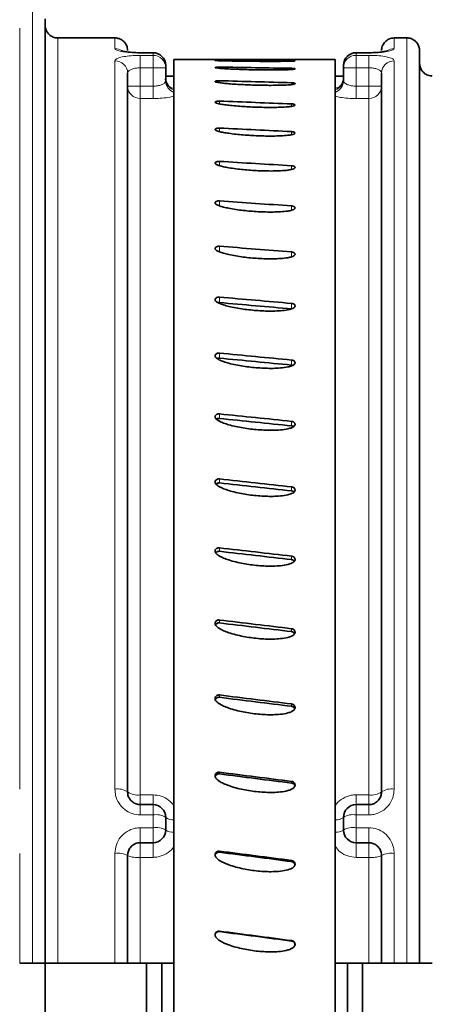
# Model space of a CAD drawing. Header units: millimetres. Extents: x 0 to 1118, y 0 to 864.
# Tile 8 of 96: x 331 to 347, y 102 to 141. Entities that reach past the tile are written whole.
import ezdxf

# ---------------------------------------------------------------- set-up
doc = ezdxf.new("R2010")
doc.units = ezdxf.units.MM
doc.layers.add('ALPHAREV', color=7, linetype='Continuous', lineweight=25)
doc.styles.add('SLDTEXTSTYLE0', font='TXT', dxfattribs={"width": 0.605})
doc.dimstyles.new('SLDDIMSTYLE0', dxfattribs={"dimtxt": 3.175, "dimasz": 4.572, "dimexe": 0, "dimexo": 0.0625, "dimgap": 0.79375, "dimtad": 0, "dimtih": 1, "dimtoh": 1, "dimdec": 0, "dimlfac": 2, "dimrnd": 1e-09, "dimzin": 12, "dimdsep": 46, "dimtxsty": 'SLDTEXTSTYLE0', "dimsah": 1, "dimcen": 0.09, "dimadec": 0, "dimazin": 3, "dimtfac": 1, "dimtofl": 0, "dimtmove": 0, "dimatfit": 3, "dimfxl": 1, "dimfrac": 2, "dimtolj": 1, "dimtzin": 12, "dimarcsym": 0})

# ---------------------------------------------------------------- blocks, each defined once
blk = doc.blocks.new('_D_30')
at = {"layer": 'ALPHAREV'}
for p, q in [((354.18, 177.135), (353.088, 177.135)), ((353.088, 177.135), (353.088, 172.262)), ((365.094, 177.135), (366.185, 177.135)), ((366.185, 177.135), (366.185, 172.262)), ((174.986, 114.245), (174.986, 176.299)), ((537.012, 168), (537.012, 176.299)), ((174.986, 174.699), (343.995, 174.699)), ((537.012, 174.699), (368.003, 174.699)), ((353.088, 172.262), (354.18, 172.262)), ((366.185, 172.262), (365.094, 172.262))]:
    blk.add_line(p, q, dxfattribs=at)
for points in [[(174.986, 174.699), (179.558, 173.937), (179.558, 175.461)], [(537.012, 174.699), (532.44, 175.461), (532.44, 173.937)]]:
    blk.add_solid(points, dxfattribs=at)
at = {"layer": 'ALPHAREV', "char_height": 3.175, "attachment_point": 1, "style": 'SLDTEXTSTYLE0'}
for s, insert in [('724', (344.721, 176.355)), ('28.51', (354.18, 176.355))]:
    blk.add_mtext(s, dxfattribs=dict(at, insert=insert))
blk = doc.blocks.new('_D_31')
at = {"layer": 'ALPHAREV'}
for p, q in [((311.093, 183.387), (310.001, 183.387)), ((310.001, 183.387), (310.001, 178.514)), ((322.007, 183.387), (323.098, 183.387)), ((323.098, 183.387), (323.098, 178.514)), ((88.812, 120.631), (88.812, 182.551)), ((537.012, 168), (537.012, 182.551)), ((88.812, 180.951), (300.908, 180.951)), ((537.012, 180.951), (324.916, 180.951)), ((310.001, 178.514), (311.093, 178.514)), ((323.098, 178.514), (322.007, 178.514))]:
    blk.add_line(p, q, dxfattribs=at)
for points in [[(88.812, 180.951), (93.384, 180.189), (93.384, 181.713)], [(537.012, 180.951), (532.44, 181.713), (532.44, 180.189)]]:
    blk.add_solid(points, dxfattribs=at)
at = {"layer": 'ALPHAREV', "char_height": 3.175, "attachment_point": 1, "style": 'SLDTEXTSTYLE0'}
for s, insert in [('896', (301.634, 182.607)), ('35.29', (311.093, 182.607))]:
    blk.add_mtext(s, dxfattribs=dict(at, insert=insert))

msp = doc.modelspace()

# ---------------------------------------------------------------- linework, layer by layer
at = {"color": 7, "linetype": 'Continuous', "lineweight": 18}
for p, q in [((331.512, 103.531), (331.512, 141.252)), ((331.012, 140.381), (331.012, 110.387)), ((332.512, 140.001), (332.512, 103.531)), ((334.762, 139.581), (334.762, 140.001)), ((345.762, 140.001), (345.762, 139.581)), ((346.262, 103.531), (346.262, 140.001)), ((336.262, 139.41), (335.762, 139.41)), ((336.262, 139.418), (336.262, 139.41)), ((336.262, 139.314), (336.262, 139.41)), ((344.262, 139.418), (344.262, 139.41)), ((344.262, 139.41), (344.262, 139.314)), ((344.762, 139.41), (344.262, 139.41)), ((334.762, 110.391), (334.762, 139.1)), ((335.762, 139.314), (336.262, 139.314)), ((335.762, 138.823), (335.762, 139.314)), ((336.262, 138.823), (336.262, 139.314)), ((344.262, 139.314), (344.762, 139.314)), ((344.262, 138.823), (344.262, 139.314)), ((344.762, 138.823), (344.762, 139.314)), ((345.762, 139.1), (345.762, 110.391)), ((335.762, 138.823), (335.762, 138.099)), ((336.262, 138.823), (335.762, 138.823)), ((336.262, 138.099), (336.262, 138.823)), ((336.762, 138.823), (336.262, 138.823)), ((338.878, 138.852), (338.878, 138.804)), ((341.722, 138.803), (341.722, 138.758)), ((344.262, 138.823), (343.762, 138.823)), ((344.262, 138.823), (344.262, 138.099)), ((344.762, 138.823), (344.262, 138.823)), ((344.762, 138.099), (344.762, 138.823)), ((338.878, 138.315), (338.878, 138.236)), ((341.722, 138.234), (341.722, 138.163)), ((335.762, 138.099), (335.262, 138.099)), ((335.762, 137.612), (335.762, 138.099)), ((335.762, 138.099), (336.262, 138.099)), ((336.262, 137.612), (336.262, 138.099)), ((337.087, 138.016), (336.994, 138.033)), ((344.262, 137.612), (344.262, 138.099)), ((344.262, 138.099), (344.762, 138.099)), ((345.262, 138.099), (344.762, 138.099)), ((344.762, 137.612), (344.762, 138.099)), ((335.762, 137.612), (335.762, 110.169)), ((336.262, 137.612), (335.762, 137.612)), ((338.878, 137.512), (338.878, 137.403)), ((341.722, 137.4), (341.722, 137.303)), ((344.762, 137.612), (344.262, 137.612)), ((344.762, 110.169), (344.762, 137.612)), ((338.878, 136.449), (338.878, 136.311)), ((341.722, 136.307), (341.722, 136.185)), ((338.878, 135.135), (338.878, 134.968)), ((341.722, 134.964), (341.722, 134.818)), ((338.878, 133.578), (338.878, 133.384)), ((341.722, 133.379), (341.722, 133.21)), ((338.878, 131.791), (338.878, 131.559)), ((341.722, 131.566), (341.722, 131.374)), ((338.878, 129.786), (338.878, 129.57)), ((341.722, 129.536), (341.722, 129.32)), ((338.878, 127.578), (338.878, 127.38)), ((341.722, 127.305), (341.722, 127.107)), ((338.878, 125.183), (338.878, 125.004)), ((341.722, 124.889), (341.722, 124.71)), ((338.878, 122.619), (338.878, 122.46)), ((341.722, 122.306), (341.722, 122.147)), ((338.878, 119.904), (338.878, 119.767)), ((341.722, 119.575), (341.722, 119.437)), ((338.878, 117.058), (338.878, 116.943)), ((341.722, 116.715), (341.722, 116.6)), ((338.878, 114.103), (338.878, 114.011)), ((341.722, 113.748), (341.722, 113.657)), ((338.878, 111.059), (338.878, 110.991)), ((341.722, 110.695), (341.722, 110.628)), ((335.762, 110.169), (336.262, 110.169)), ((335.762, 110.169), (335.762, 109.781)), ((336.262, 110.169), (336.262, 109.781)), ((344.262, 110.169), (344.762, 110.169)), ((344.262, 110.169), (344.262, 109.781)), ((344.762, 110.169), (344.762, 109.781)), ((335.762, 109.781), (335.762, 109.377)), ((336.262, 109.781), (336.262, 109.377)), ((344.262, 109.781), (344.262, 109.377)), ((344.762, 109.781), (344.762, 109.377)), ((336.262, 109.377), (335.762, 109.377)), ((336.262, 108.871), (336.262, 109.377)), ((344.262, 109.377), (344.262, 108.871)), ((344.762, 109.377), (344.262, 109.377)), ((335.762, 108.871), (336.262, 108.871)), ((335.762, 108.281), (335.762, 108.871)), ((336.262, 108.281), (336.262, 108.871)), ((344.262, 108.871), (344.762, 108.871)), ((344.262, 108.281), (344.262, 108.871)), ((344.762, 108.281), (344.762, 108.871)), ((335.762, 107.703), (335.762, 108.281)), ((336.262, 107.703), (336.262, 108.281)), ((344.262, 107.703), (344.262, 108.281)), ((344.762, 107.703), (344.762, 108.281)), ((338.878, 107.949), (338.878, 107.906)), ((331.012, 107.855), (331.012, 103.531)), ((334.762, 103.531), (334.762, 107.857)), ((335.762, 107.703), (335.762, 103.531)), ((336.262, 107.703), (335.762, 107.703)), ((341.722, 107.579), (341.722, 107.536)), ((344.762, 107.703), (344.262, 107.703)), ((344.762, 103.531), (344.762, 107.703)), ((345.762, 107.857), (345.762, 103.531)), ((338.878, 104.796), (338.878, 104.778)), ((341.722, 104.422), (341.722, 104.404))]:
    msp.add_line(p, q, dxfattribs=at)
at = {"color": 7, "linetype": 'Continuous', "lineweight": 35}
for p, q in [((332.012, 140.752), (332.012, 103.531)), ((332.512, 140.001), (334.762, 140.001)), ((346.262, 140.001), (345.762, 140.001)), ((336.262, 139.418), (335.762, 139.418)), ((335.762, 139.418), (335.762, 139.41)), ((344.762, 139.418), (344.262, 139.418)), ((344.762, 139.418), (344.762, 139.41)), ((346.762, 139.501), (346.762, 103.531)), ((343.437, 139.153), (337.087, 139.153)), ((337.087, 64.909), (337.087, 139.153)), ((343.437, 64.909), (343.437, 139.153)), ((335.262, 138.612), (335.262, 110.281)), ((336.762, 138.918), (336.762, 138.823)), ((336.762, 138.823), (336.762, 138.314)), ((343.762, 138.823), (343.762, 138.918)), ((343.762, 138.314), (343.762, 138.823)), ((345.262, 110.281), (345.262, 138.612)), ((337.087, 138.5), (336.762, 138.5)), ((343.762, 138.5), (343.437, 138.5)), ((335.762, 109.781), (336.262, 109.781)), ((344.262, 109.781), (344.762, 109.781)), ((336.762, 109.281), (336.762, 108.781)), ((343.762, 108.781), (343.762, 109.281)), ((336.262, 108.281), (335.762, 108.281)), ((344.762, 108.281), (344.262, 108.281)), ((335.262, 107.781), (335.262, 103.531)), ((345.262, 103.531), (345.262, 107.781)), ((331.512, 103.531), (331.012, 103.531)), ((332.012, 103.531), (332.012, 100.531)), ((332.512, 103.531), (334.762, 103.531)), ((337.087, 103.531), (335.762, 103.531)), ((336.007, 103.531), (336.007, 100.531)), ((336.603, 103.531), (336.603, 100.531)), ((344.762, 103.531), (343.437, 103.531)), ((343.921, 103.531), (343.921, 100.531)), ((344.516, 103.531), (344.516, 100.531)), ((346.262, 103.531), (345.762, 103.531))]:
    msp.add_line(p, q, dxfattribs=at)
at = {"color": 7, "linetype": 'Continuous', "lineweight": 18}
for centre, radius, start, end in [((334.762, 139.077), 0.504, 57.4906, 90.0241), ((336.266, 138.914), 0.496, 0.4756, 90.4679), ((344.258, 138.914), 0.496, 89.5321, 179.5244), ((345.761, 139.077), 0.504, 89.9759, 122.5028), ((334.768, 138.606), 0.494, 0.7194, 90.7017), ((336.266, 138.819), 0.495, 0.5508, 90.5404), ((344.257, 138.819), 0.495, 89.4596, 179.4492), ((345.756, 138.606), 0.494, 89.2983, 179.2806), ((337.254, 138.412), 0.492, 180.2662, 250.1575), ((337.252, 138.316), 0.491, 180.3086, 250.2582), ((343.27, 138.412), 0.492, 289.8425, 359.7338), ((343.271, 138.316), 0.491, 289.7418, 359.6914), ((335.755, 138.106), 0.494, 180.7397, 270.7211), ((344.768, 138.106), 0.494, 269.2789, 359.2603), ((334.881, 109.74), 0.661, 54.8254, 100.3597), ((335.643, 110.814), 0.655, 234.4132, 280.4472), ((344.88, 110.814), 0.655, 259.5528, 305.5868), ((345.643, 109.74), 0.661, 79.6403, 125.1746), ((336.382, 108.658), 0.729, 58.6156, 99.5), ((337.031, 109.612), 0.427, 230.9277, 277.5342), ((343.493, 109.612), 0.427, 262.4658, 309.0723), ((344.141, 108.658), 0.729, 80.5, 121.3844), ((336.383, 108.109), 0.771, 60.5723, 99.0198), ((337.029, 109.139), 0.447, 233.1868, 277.3523), ((343.494, 109.139), 0.447, 262.6477, 306.8132), ((344.141, 108.109), 0.771, 80.9802, 119.4277), ((334.884, 106.985), 0.881, 64.6032, 97.9619), ((335.64, 108.566), 0.871, 244.2845, 278.0487), ((344.884, 108.566), 0.871, 261.9513, 295.7155), ((345.64, 106.985), 0.881, 82.0381, 115.3968)]:
    msp.add_arc(centre, radius, start, end, dxfattribs=at)
at = {"color": 7, "linetype": 'Continuous', "lineweight": 35}
for centre, start, end in [((336.262, 138.918), 0, 90), ((344.262, 138.918), 90, 180), ((336.262, 109.281), 0, 90), ((344.262, 109.281), 90, 180), ((336.262, 108.781), 270, 0), ((344.262, 108.781), 180, 270)]:
    msp.add_arc(centre, 0.5, start, end, dxfattribs=at)
for major_axis, ratio, start_param, end_param in [((281.97, -2.067), 0.131448, 1.574604, 1.584689), ((281.97, -5.281), 0.130314, 1.576081, 1.586166), ((281.968, -8.452), 0.128196, 1.577483, 1.587568), ((281.967, -11.555), 0.125114, 1.578767, 1.588852), ((281.965, -14.566), 0.121097, 1.579896, 1.589981), ((281.963, -17.461), 0.116182, 1.580835, 1.59092), ((281.962, -20.219), 0.110414, 1.581558, 1.591643), ((281.96, -22.82), 0.103844, 1.582044, 1.592129), ((281.96, -25.245), 0.096528, 1.582282, 1.592367), ((279.741, -25.046), 0.096528, 1.582305, 1.59247), ((281.96, -27.478), 0.088525, 1.582267, 1.592352), ((279.741, -27.261), 0.088525, 1.582289, 1.592455), ((281.96, -29.504), 0.079902, 1.582001, 1.592086), ((279.742, -29.272), 0.079902, 1.582023, 1.592188), ((281.962, -31.311), 0.070724, 1.581494, 1.591579), ((279.743, -31.065), 0.070724, 1.581516, 1.591681), ((281.963, -32.888), 0.061062, 1.580762, 1.590847), ((279.745, -32.629), 0.061062, 1.580785, 1.59095), ((281.965, -34.226), 0.050984, 1.579829, 1.589914), ((279.746, -33.956), 0.050984, 1.579851, 1.590016), ((281.967, -35.316), 0.040564, 1.578721, 1.588806), ((279.748, -35.038), 0.040564, 1.578743, 1.588908), ((281.968, -36.154), 0.029874, 1.57747, 1.587556), ((279.75, -35.869), 0.029874, 1.577493, 1.587658), ((281.969, -36.734), 0.018985, 1.576113, 1.586198), ((279.751, -36.445), 0.018985, 1.576136, 1.586301), ((281.97, -37.054), 0.00797, 1.574687, 1.584773), ((279.751, -36.762), 0.00797, 1.57471, 1.584875)]:
    msp.add_ellipse((342.524, 102.031), major_axis=major_axis, ratio=ratio, start_param=start_param, end_param=end_param, dxfattribs=at)
for points, knots in [([(332.512, 140.001), (332.478, 140.003), (332.389, 140.009), (332.27, 140.056), (332.152, 140.145), (332.061, 140.264), (332.016, 140.396), (332.013, 140.477), (332.012, 140.502)], [0, 0, 0, 0, 0.128155, 0.342439, 0.476336, 0.69097, 0.905599, 1, 1, 1, 1]), ([(334.762, 140.001), (334.762, 140.001), (334.819, 140.001), (334.932, 139.982), (335.081, 139.898), (335.194, 139.77), (335.253, 139.63), (335.259, 139.537), (335.262, 139.501)], [0, 0, 0, 0, 0.001803, 0.21626, 0.430715, 0.645269, 0.859983, 1, 1, 1, 1]), ([(345.262, 139.501), (345.262, 139.502), (345.262, 139.56), (345.282, 139.674), (345.367, 139.823), (345.495, 139.935), (345.635, 139.993), (345.726, 139.999), (345.762, 140.001)], [0, 0, 0, 0, 0.005183, 0.220114, 0.435041, 0.649861, 0.864519, 1, 1, 1, 1]), ([(346.262, 140.001), (346.275, 140.001), (346.344, 139.999), (346.467, 139.967), (346.61, 139.873), (346.713, 139.737), (346.757, 139.605), (346.761, 139.525), (346.762, 139.501)], [0, 0, 0, 0, 0.0499485, 0.2643549, 0.4787834, 0.6933298, 0.9080403, 1, 1, 1, 1]), ([(335.762, 139.419), (335.751, 139.419), (335.64, 139.417), (335.428, 139.427), (335.196, 139.452), (335.068, 139.476), (335.022, 139.491), (335.026, 139.489), (335.027, 139.489)], [0, 0, 0, 0, 0.030379, 0.31844, 0.607685, 0.81776, 0.95994, 1, 1, 1, 1]), ([(345.498, 139.489), (345.498, 139.49), (345.502, 139.491), (345.473, 139.481), (345.399, 139.465), (345.243, 139.441), (345.006, 139.422), (344.792, 139.416), (344.677, 139.42), (344.658, 139.42)], [0, 0, 0, 0, 0.02754, 0.123081, 0.264508, 0.455538, 0.692349, 0.950414, 1, 1, 1, 1]), ([(341.855, 139.094), (341.851, 139.093), (341.842, 139.091), (341.796, 139.088), (341.707, 139.085), (341.531, 139.081), (341.285, 139.078), (340.989, 139.077), (340.694, 139.077), (340.399, 139.079), (340.105, 139.081), (339.814, 139.084), (339.527, 139.088), (339.268, 139.093), (339.044, 139.098), (338.88, 139.103), (338.774, 139.107), (338.725, 139.111), (338.705, 139.113), (338.707, 139.114), (338.707, 139.115)], [0, 0, 0, 0, 0.0133911, 0.030481, 0.060486, 0.1050811, 0.1912025, 0.2770348, 0.3628152, 0.4485796, 0.5343392, 0.6201002, 0.70587, 0.7916667, 0.8557912, 0.9167778, 0.9536729, 0.9740886, 0.9893002, 1, 1, 1, 1]), ([(338.707, 139.115), (338.712, 139.116), (338.721, 139.117), (338.755, 139.119), (338.799, 139.12), (338.843, 139.121), (338.869, 139.12), (338.878, 139.12)], [0, 0, 0, 0, 0.22009, 0.44018, 0.660265, 0.880336, 1, 1, 1, 1]), ([(341.722, 139.103), (341.732, 139.103), (341.76, 139.103), (341.8, 139.101), (341.834, 139.099), (341.855, 139.097), (341.855, 139.095), (341.855, 139.094)], [0, 0, 0, 0, 0.135069, 0.355115, 0.575162, 0.795209, 1, 1, 1, 1]), ([(347.262, 138.5), (347.237, 138.501), (347.176, 138.504), (347.064, 138.534), (346.934, 138.61), (346.824, 138.74), (346.769, 138.878), (346.764, 138.967), (346.762, 139)], [0, 0, 0, 0, 0.096123, 0.230011, 0.444459, 0.658901, 0.873471, 1, 1, 1, 1]), ([(341.855, 138.78), (341.851, 138.777), (341.842, 138.773), (341.796, 138.765), (341.707, 138.756), (341.531, 138.747), (341.285, 138.741), (340.989, 138.739), (340.694, 138.739), (340.399, 138.743), (340.105, 138.748), (339.814, 138.756), (339.527, 138.766), (339.268, 138.777), (339.044, 138.79), (338.88, 138.803), (338.774, 138.815), (338.725, 138.824), (338.705, 138.83), (338.707, 138.834), (338.707, 138.836)], [0, 0, 0, 0, 0.0133911, 0.030481, 0.060486, 0.1050811, 0.1912025, 0.2770348, 0.3628152, 0.4485796, 0.5343392, 0.6201002, 0.70587, 0.7916667, 0.8557912, 0.9167778, 0.9536729, 0.9740886, 0.9893002, 1, 1, 1, 1]), ([(338.707, 138.836), (338.712, 138.838), (338.721, 138.842), (338.755, 138.848), (338.799, 138.851), (338.843, 138.853), (338.869, 138.852), (338.878, 138.852)], [0, 0, 0, 0, 0.22009, 0.44018, 0.660265, 0.880336, 1, 1, 1, 1]), ([(341.722, 138.803), (341.732, 138.802), (341.76, 138.802), (341.8, 138.799), (341.834, 138.793), (341.855, 138.787), (341.855, 138.782), (341.855, 138.78)], [0, 0, 0, 0, 0.135069, 0.355115, 0.575162, 0.795209, 1, 1, 1, 1]), ([(336.989, 138.019), (336.99, 138.019), (336.992, 138.018), (336.956, 138.035), (336.875, 138.096), (336.793, 138.223), (336.751, 138.346), (336.762, 138.406), (336.763, 138.407)], [0, 0, 0, 0, 0.088533, 0.23068, 0.427358, 0.704623, 0.991865, 1, 1, 1, 1]), ([(341.855, 138.196), (341.851, 138.193), (341.842, 138.185), (341.796, 138.173), (341.707, 138.16), (341.531, 138.146), (341.285, 138.136), (340.989, 138.132), (340.694, 138.133), (340.399, 138.138), (340.105, 138.147), (339.814, 138.159), (339.527, 138.175), (339.268, 138.193), (339.044, 138.214), (338.88, 138.234), (338.774, 138.253), (338.725, 138.268), (338.705, 138.279), (338.707, 138.285), (338.707, 138.288)], [0, 0, 0, 0, 0.013391, 0.030481, 0.060486, 0.105081, 0.191203, 0.277035, 0.362815, 0.44858, 0.534339, 0.6201, 0.70587, 0.791667, 0.855791, 0.916778, 0.953673, 0.974089, 0.9893, 1, 1, 1, 1]), ([(338.707, 138.288), (338.712, 138.291), (338.721, 138.298), (338.755, 138.307), (338.799, 138.313), (338.843, 138.315), (338.869, 138.315), (338.878, 138.315)], [0, 0, 0, 0, 0.2200897, 0.4401795, 0.6602653, 0.8803364, 1, 1, 1, 1]), ([(341.722, 138.234), (341.732, 138.233), (341.76, 138.232), (341.8, 138.227), (341.834, 138.218), (341.855, 138.208), (341.855, 138.2), (341.855, 138.196)], [0, 0, 0, 0, 0.135069, 0.355115, 0.575162, 0.795209, 1, 1, 1, 1]), ([(343.762, 138.409), (343.762, 138.409), (343.773, 138.348), (343.734, 138.232), (343.658, 138.109), (343.583, 138.045), (343.536, 138.019), (343.533, 138.018), (343.531, 138.018)], [0, 0, 0, 0, 0.000908, 0.300702, 0.531847, 0.722464, 0.877362, 1, 1, 1, 1]), ([(341.855, 137.349), (341.851, 137.344), (341.842, 137.334), (341.796, 137.317), (341.707, 137.299), (341.531, 137.28), (341.285, 137.267), (340.989, 137.261), (340.694, 137.263), (340.399, 137.269), (340.105, 137.281), (339.814, 137.297), (339.527, 137.319), (339.268, 137.344), (339.044, 137.372), (338.88, 137.4), (338.774, 137.426), (338.725, 137.446), (338.705, 137.462), (338.707, 137.471), (338.707, 137.474)], [0, 0, 0, 0, 0.013391, 0.030481, 0.060486, 0.105081, 0.191203, 0.277035, 0.362815, 0.44858, 0.534339, 0.6201, 0.70587, 0.791667, 0.855791, 0.916778, 0.953673, 0.974089, 0.9893, 1, 1, 1, 1]), ([(338.707, 137.474), (338.712, 137.479), (338.721, 137.489), (338.755, 137.501), (338.799, 137.509), (338.843, 137.512), (338.869, 137.512), (338.878, 137.512)], [0, 0, 0, 0, 0.22009, 0.44018, 0.660265, 0.880336, 1, 1, 1, 1]), ([(341.722, 137.4), (341.732, 137.399), (341.76, 137.397), (341.8, 137.39), (341.834, 137.379), (341.855, 137.364), (341.855, 137.354), (341.855, 137.349)], [0, 0, 0, 0, 0.135069, 0.355115, 0.575162, 0.795209, 1, 1, 1, 1]), ([(341.855, 136.243), (341.851, 136.237), (341.842, 136.224), (341.796, 136.202), (341.707, 136.18), (341.531, 136.156), (341.285, 136.139), (340.989, 136.133), (340.694, 136.134), (340.399, 136.143), (340.105, 136.158), (339.814, 136.178), (339.527, 136.205), (339.268, 136.237), (339.044, 136.272), (338.88, 136.307), (338.774, 136.34), (338.725, 136.366), (338.705, 136.385), (338.707, 136.397), (338.707, 136.401)], [0, 0, 0, 0, 0.013391, 0.030481, 0.060486, 0.105081, 0.191203, 0.277035, 0.362815, 0.44858, 0.534339, 0.6201, 0.70587, 0.791667, 0.855791, 0.916778, 0.953673, 0.974089, 0.9893, 1, 1, 1, 1]), ([(338.707, 136.401), (338.712, 136.408), (338.721, 136.42), (338.755, 136.436), (338.799, 136.446), (338.843, 136.45), (338.869, 136.449), (338.878, 136.449)], [0, 0, 0, 0, 0.2200897, 0.4401795, 0.6602653, 0.8803364, 1, 1, 1, 1]), ([(341.722, 136.307), (341.732, 136.306), (341.76, 136.304), (341.8, 136.295), (341.834, 136.28), (341.855, 136.262), (341.855, 136.249), (341.855, 136.243)], [0, 0, 0, 0, 0.135069, 0.355115, 0.575162, 0.795209, 1, 1, 1, 1]), ([(341.855, 134.886), (341.851, 134.879), (341.842, 134.863), (341.796, 134.838), (341.707, 134.811), (341.531, 134.782), (341.285, 134.763), (340.989, 134.755), (340.694, 134.757), (340.399, 134.767), (340.105, 134.784), (339.814, 134.809), (339.527, 134.841), (339.268, 134.879), (339.044, 134.922), (338.88, 134.964), (338.774, 135.004), (338.725, 135.035), (338.705, 135.058), (338.707, 135.072), (338.707, 135.077)], [0, 0, 0, 0, 0.013391, 0.030481, 0.060486, 0.105081, 0.191203, 0.277035, 0.362815, 0.44858, 0.534339, 0.6201, 0.70587, 0.791667, 0.855791, 0.916778, 0.953673, 0.974089, 0.9893, 1, 1, 1, 1]), ([(338.707, 135.077), (338.712, 135.085), (338.721, 135.1), (338.755, 135.119), (338.799, 135.131), (338.843, 135.136), (338.869, 135.135), (338.878, 135.135)], [0, 0, 0, 0, 0.22009, 0.44018, 0.660265, 0.880336, 1, 1, 1, 1]), ([(341.722, 134.964), (341.732, 134.963), (341.76, 134.96), (341.8, 134.95), (341.834, 134.932), (341.855, 134.909), (341.855, 134.894), (341.855, 134.886)], [0, 0, 0, 0, 0.135069, 0.355115, 0.575162, 0.795209, 1, 1, 1, 1]), ([(341.855, 133.29), (341.851, 133.282), (341.842, 133.263), (341.796, 133.234), (341.707, 133.203), (341.531, 133.169), (341.285, 133.147), (340.989, 133.137), (340.694, 133.14), (340.399, 133.152), (340.105, 133.172), (339.814, 133.2), (339.527, 133.237), (339.268, 133.281), (339.044, 133.331), (338.88, 133.379), (338.774, 133.426), (338.725, 133.462), (338.705, 133.489), (338.707, 133.505), (338.707, 133.511)], [0, 0, 0, 0, 0.013391, 0.030481, 0.060486, 0.105081, 0.191203, 0.277035, 0.362815, 0.44858, 0.534339, 0.6201, 0.70587, 0.791667, 0.855791, 0.916778, 0.953673, 0.974089, 0.9893, 1, 1, 1, 1]), ([(338.707, 133.511), (338.712, 133.52), (338.721, 133.538), (338.755, 133.56), (338.799, 133.574), (338.843, 133.58), (338.869, 133.578), (338.878, 133.578)], [0, 0, 0, 0, 0.22009, 0.44018, 0.660265, 0.880336, 1, 1, 1, 1]), ([(341.722, 133.379), (341.732, 133.378), (341.76, 133.375), (341.8, 133.363), (341.834, 133.342), (341.855, 133.316), (341.855, 133.298), (341.855, 133.29)], [0, 0, 0, 0, 0.1350686, 0.3551151, 0.5751623, 0.7952094, 1, 1, 1, 1]), ([(341.855, 131.464), (341.851, 131.455), (341.842, 131.434), (341.796, 131.401), (341.707, 131.366), (341.531, 131.328), (341.285, 131.303), (340.989, 131.292), (340.694, 131.295), (340.399, 131.308), (340.105, 131.331), (339.814, 131.363), (339.527, 131.405), (339.268, 131.455), (339.044, 131.511), (338.88, 131.566), (338.774, 131.618), (338.725, 131.659), (338.705, 131.69), (338.707, 131.708), (338.707, 131.715)], [0, 0, 0, 0, 0.013391, 0.030481, 0.060486, 0.105081, 0.191203, 0.277035, 0.362815, 0.44858, 0.534339, 0.6201, 0.70587, 0.791667, 0.855791, 0.916778, 0.953673, 0.974089, 0.9893, 1, 1, 1, 1]), ([(338.707, 131.715), (338.712, 131.725), (338.721, 131.745), (338.755, 131.77), (338.799, 131.786), (338.843, 131.792), (338.869, 131.791), (338.878, 131.791)], [0, 0, 0, 0, 0.22009, 0.44018, 0.660265, 0.880336, 1, 1, 1, 1]), ([(341.722, 131.566), (341.732, 131.564), (341.76, 131.561), (341.8, 131.547), (341.834, 131.524), (341.855, 131.495), (341.855, 131.474), (341.855, 131.464)], [0, 0, 0, 0, 0.135069, 0.355115, 0.575162, 0.795209, 1, 1, 1, 1]), ([(341.855, 129.424), (341.851, 129.414), (341.842, 129.39), (341.796, 129.354), (341.707, 129.315), (341.531, 129.273), (341.285, 129.245), (340.989, 129.233), (340.694, 129.236), (340.399, 129.251), (340.105, 129.276), (339.814, 129.312), (339.527, 129.358), (339.268, 129.413), (339.044, 129.475), (338.88, 129.536), (338.774, 129.594), (338.725, 129.639), (338.705, 129.674), (338.707, 129.694), (338.707, 129.702)], [0, 0, 0, 0, 0.013391, 0.030481, 0.060486, 0.105081, 0.191203, 0.277035, 0.362815, 0.44858, 0.534339, 0.6201, 0.70587, 0.791667, 0.855791, 0.916778, 0.953673, 0.974089, 0.9893, 1, 1, 1, 1]), ([(338.707, 129.702), (338.712, 129.713), (338.721, 129.735), (338.755, 129.762), (338.799, 129.781), (338.843, 129.788), (338.869, 129.786), (338.878, 129.786)], [0, 0, 0, 0, 0.22009, 0.44018, 0.660265, 0.880336, 1, 1, 1, 1]), ([(338.829, 129.568), (338.836, 129.569), (338.852, 129.572), (338.869, 129.571), (338.878, 129.57)], [0, 0, 0, 0, 0.4342, 1, 1, 1, 1]), ([(341.722, 129.536), (341.732, 129.534), (341.76, 129.531), (341.8, 129.516), (341.834, 129.489), (341.855, 129.457), (341.855, 129.435), (341.855, 129.424)], [0, 0, 0, 0, 0.135069, 0.355115, 0.575162, 0.795209, 1, 1, 1, 1]), ([(341.855, 127.183), (341.851, 127.172), (341.842, 127.146), (341.796, 127.106), (341.707, 127.064), (341.531, 127.018), (341.285, 126.988), (340.989, 126.975), (340.694, 126.979), (340.399, 126.995), (340.105, 127.022), (339.814, 127.061), (339.527, 127.112), (339.268, 127.171), (339.044, 127.239), (338.88, 127.305), (338.774, 127.369), (338.725, 127.418), (338.705, 127.455), (338.707, 127.477), (338.707, 127.486)], [0, 0, 0, 0, 0.013391, 0.030481, 0.060486, 0.105081, 0.191203, 0.277035, 0.362815, 0.44858, 0.534339, 0.6201, 0.70587, 0.791667, 0.855791, 0.916778, 0.953673, 0.974089, 0.9893, 1, 1, 1, 1]), ([(338.707, 127.486), (338.712, 127.498), (338.721, 127.523), (338.755, 127.552), (338.799, 127.572), (338.843, 127.58), (338.869, 127.578), (338.878, 127.578)], [0, 0, 0, 0, 0.22009, 0.44018, 0.660265, 0.880336, 1, 1, 1, 1]), ([(338.787, 127.366), (338.792, 127.368), (338.81, 127.377), (338.843, 127.381), (338.869, 127.38), (338.878, 127.38)], [0, 0, 0, 0, 0.158599, 0.703637, 1, 1, 1, 1]), ([(341.722, 127.305), (341.732, 127.303), (341.76, 127.3), (341.8, 127.283), (341.834, 127.254), (341.855, 127.219), (341.855, 127.195), (341.855, 127.183)], [0, 0, 0, 0, 0.135069, 0.355115, 0.575162, 0.795209, 1, 1, 1, 1]), ([(341.722, 127.107), (341.733, 127.106), (341.748, 127.104), (341.761, 127.098), (341.765, 127.096)], [0, 0, 0, 0, 0.689449, 1, 1, 1, 1]), ([(341.855, 124.758), (341.851, 124.746), (341.842, 124.719), (341.796, 124.676), (341.707, 124.63), (341.531, 124.581), (341.285, 124.549), (340.989, 124.535), (340.694, 124.539), (340.399, 124.556), (340.105, 124.585), (339.814, 124.627), (339.527, 124.681), (339.268, 124.745), (339.044, 124.818), (338.88, 124.889), (338.774, 124.958), (338.725, 125.011), (338.705, 125.051), (338.707, 125.074), (338.707, 125.084)], [0, 0, 0, 0, 0.013391, 0.030481, 0.060486, 0.105081, 0.191203, 0.277035, 0.362815, 0.44858, 0.534339, 0.6201, 0.70587, 0.791667, 0.855791, 0.916778, 0.953673, 0.974089, 0.9893, 1, 1, 1, 1]), ([(338.707, 125.084), (338.712, 125.097), (338.721, 125.123), (338.755, 125.155), (338.799, 125.177), (338.843, 125.185), (338.869, 125.184), (338.878, 125.183)], [0, 0, 0, 0, 0.22009, 0.44018, 0.660265, 0.880336, 1, 1, 1, 1]), ([(338.755, 124.973), (338.755, 124.973), (338.767, 124.985), (338.8, 124.997), (338.842, 125.006), (338.869, 125.004), (338.878, 125.004)], [0, 0, 0, 0, 0.01734, 0.40366, 0.789954, 1, 1, 1, 1]), ([(341.722, 124.889), (341.732, 124.888), (341.76, 124.883), (341.8, 124.865), (341.834, 124.835), (341.855, 124.797), (341.855, 124.771), (341.855, 124.758)], [0, 0, 0, 0, 0.135069, 0.355115, 0.575162, 0.795209, 1, 1, 1, 1]), ([(341.722, 124.71), (341.732, 124.708), (341.759, 124.704), (341.787, 124.694), (341.799, 124.684), (341.799, 124.683)], [0, 0, 0, 0, 0.371188, 0.975907, 1, 1, 1, 1]), ([(341.855, 122.167), (341.851, 122.154), (341.842, 122.125), (341.796, 122.079), (341.707, 122.031), (341.531, 121.979), (341.285, 121.944), (340.989, 121.93), (340.694, 121.934), (340.399, 121.952), (340.105, 121.983), (339.814, 122.027), (339.527, 122.085), (339.268, 122.153), (339.044, 122.231), (338.88, 122.306), (338.774, 122.379), (338.725, 122.436), (338.705, 122.478), (338.707, 122.503), (338.707, 122.513)], [0, 0, 0, 0, 0.013391, 0.030481, 0.060486, 0.105081, 0.191203, 0.277035, 0.362815, 0.44858, 0.534339, 0.6201, 0.70587, 0.791667, 0.855791, 0.916778, 0.953673, 0.974089, 0.9893, 1, 1, 1, 1]), ([(338.707, 122.513), (338.712, 122.527), (338.721, 122.555), (338.755, 122.589), (338.799, 122.612), (338.843, 122.621), (338.869, 122.619), (338.878, 122.619)], [0, 0, 0, 0, 0.22009, 0.44018, 0.660265, 0.880336, 1, 1, 1, 1]), ([(338.745, 122.417), (338.749, 122.421), (338.762, 122.437), (338.8, 122.453), (338.842, 122.462), (338.869, 122.46), (338.878, 122.46)], [0, 0, 0, 0, 0.1228, 0.46766, 0.812496, 1, 1, 1, 1]), ([(341.722, 122.306), (341.732, 122.304), (341.76, 122.3), (341.8, 122.281), (341.834, 122.248), (341.855, 122.208), (341.855, 122.18), (341.855, 122.167)], [0, 0, 0, 0, 0.135069, 0.355115, 0.575162, 0.795209, 1, 1, 1, 1]), ([(341.722, 122.147), (341.732, 122.146), (341.759, 122.141), (341.794, 122.126), (341.81, 122.109), (341.816, 122.103)], [0, 0, 0, 0, 0.285892, 0.751651, 1, 1, 1, 1]), ([(341.855, 119.428), (341.851, 119.415), (341.842, 119.384), (341.796, 119.336), (341.707, 119.286), (341.531, 119.231), (341.285, 119.195), (340.989, 119.179), (340.694, 119.183), (340.399, 119.202), (340.105, 119.235), (339.814, 119.282), (339.527, 119.342), (339.268, 119.414), (339.044, 119.495), (338.88, 119.575), (338.774, 119.652), (338.725, 119.711), (338.705, 119.756), (338.707, 119.782), (338.707, 119.793)], [0, 0, 0, 0, 0.0133911, 0.030481, 0.060486, 0.1050811, 0.1912025, 0.2770348, 0.3628152, 0.4485796, 0.5343392, 0.6201002, 0.70587, 0.7916667, 0.8557912, 0.9167778, 0.9536729, 0.9740886, 0.9893002, 1, 1, 1, 1]), ([(338.707, 119.793), (338.712, 119.808), (338.721, 119.837), (338.755, 119.873), (338.799, 119.897), (338.843, 119.906), (338.869, 119.904), (338.878, 119.904)], [0, 0, 0, 0, 0.22009, 0.44018, 0.660265, 0.880336, 1, 1, 1, 1]), ([(338.732, 119.707), (338.74, 119.716), (338.757, 119.738), (338.799, 119.76), (338.843, 119.769), (338.869, 119.767), (338.878, 119.767)], [0, 0, 0, 0, 0.2278795, 0.5314286, 0.8349571, 1, 1, 1, 1]), ([(341.722, 119.575), (341.732, 119.573), (341.76, 119.568), (341.8, 119.548), (341.834, 119.514), (341.855, 119.472), (341.855, 119.442), (341.855, 119.428)], [0, 0, 0, 0, 0.135069, 0.355115, 0.575162, 0.795209, 1, 1, 1, 1]), ([(341.722, 119.437), (341.732, 119.436), (341.76, 119.431), (341.8, 119.412), (341.82, 119.388), (341.83, 119.377)], [0, 0, 0, 0, 0.240427, 0.632118, 1, 1, 1, 1]), ([(341.855, 116.562), (341.851, 116.548), (341.842, 116.517), (341.796, 116.467), (341.707, 116.414), (341.531, 116.357), (341.285, 116.319), (340.989, 116.303), (340.694, 116.307), (340.399, 116.327), (340.105, 116.362), (339.814, 116.41), (339.527, 116.473), (339.268, 116.548), (339.044, 116.632), (338.88, 116.715), (338.774, 116.795), (338.725, 116.857), (338.705, 116.904), (338.707, 116.931), (338.707, 116.943)], [0, 0, 0, 0, 0.013391, 0.030481, 0.060486, 0.105081, 0.191203, 0.277035, 0.362815, 0.44858, 0.534339, 0.6201, 0.70587, 0.791667, 0.855791, 0.916778, 0.953673, 0.974089, 0.9893, 1, 1, 1, 1]), ([(338.707, 116.943), (338.712, 116.958), (338.721, 116.989), (338.755, 117.026), (338.799, 117.051), (338.843, 117.061), (338.869, 117.059), (338.878, 117.058)], [0, 0, 0, 0, 0.22009, 0.44018, 0.660265, 0.880336, 1, 1, 1, 1]), ([(338.723, 116.868), (338.723, 116.87), (338.729, 116.886), (338.755, 116.911), (338.799, 116.937), (338.843, 116.946), (338.869, 116.944), (338.878, 116.943)], [0, 0, 0, 0, 0.025329, 0.30038, 0.575427, 0.850454, 1, 1, 1, 1]), ([(341.722, 116.715), (341.732, 116.713), (341.76, 116.708), (341.8, 116.687), (341.834, 116.652), (341.855, 116.608), (341.855, 116.577), (341.855, 116.562)], [0, 0, 0, 0, 0.1350686, 0.3551151, 0.5751623, 0.7952094, 1, 1, 1, 1]), ([(341.722, 116.6), (341.732, 116.599), (341.76, 116.594), (341.799, 116.572), (341.829, 116.545), (341.837, 116.525), (341.839, 116.52)], [0, 0, 0, 0, 0.206996, 0.544223, 0.881451, 1, 1, 1, 1]), ([(338.707, 113.983), (338.712, 113.999), (338.721, 114.031), (338.755, 114.069), (338.799, 114.096), (338.843, 114.105), (338.869, 114.103), (338.878, 114.103)], [0, 0, 0, 0, 0.22009, 0.44018, 0.660265, 0.880336, 1, 1, 1, 1]), ([(341.855, 113.59), (341.851, 113.576), (341.842, 113.543), (341.796, 113.491), (341.707, 113.437), (341.531, 113.378), (341.285, 113.339), (340.989, 113.323), (340.694, 113.327), (340.399, 113.348), (340.105, 113.383), (339.814, 113.433), (339.527, 113.498), (339.268, 113.575), (339.044, 113.663), (338.88, 113.748), (338.774, 113.831), (338.725, 113.895), (338.705, 113.943), (338.707, 113.971), (338.707, 113.983)], [0, 0, 0, 0, 0.013391, 0.030481, 0.060486, 0.105081, 0.191203, 0.277035, 0.362815, 0.44858, 0.534339, 0.6201, 0.70587, 0.791667, 0.855791, 0.916778, 0.953673, 0.974089, 0.9893, 1, 1, 1, 1]), ([(338.707, 113.892), (338.712, 113.908), (338.721, 113.939), (338.755, 113.978), (338.799, 114.004), (338.843, 114.014), (338.869, 114.012), (338.878, 114.011)], [0, 0, 0, 0, 0.2200899, 0.44018, 0.6602659, 0.8803369, 1, 1, 1, 1]), ([(341.722, 113.748), (341.732, 113.746), (341.76, 113.741), (341.8, 113.719), (341.834, 113.682), (341.855, 113.637), (341.855, 113.605), (341.855, 113.59)], [0, 0, 0, 0, 0.135069, 0.355115, 0.575162, 0.795209, 1, 1, 1, 1]), ([(341.722, 113.657), (341.732, 113.655), (341.76, 113.65), (341.8, 113.628), (341.822, 113.602), (341.832, 113.589)], [0, 0, 0, 0, 0.234836, 0.617417, 1, 1, 1, 1]), ([(338.707, 110.936), (338.709, 110.945), (338.715, 110.97), (338.737, 111.007), (338.777, 111.041), (338.82, 111.057), (338.854, 111.061), (338.872, 111.059), (338.878, 111.059)], [0, 0, 0, 0, 0.116923, 0.336849, 0.556776, 0.776691, 0.914331, 1, 1, 1, 1]), ([(338.707, 110.869), (338.709, 110.878), (338.715, 110.903), (338.737, 110.94), (338.777, 110.973), (338.82, 110.99), (338.854, 110.994), (338.872, 110.992), (338.878, 110.991)], [0, 0, 0, 0, 0.1169227, 0.336849, 0.5567756, 0.7766912, 0.9143308, 1, 1, 1, 1]), ([(341.855, 110.533), (341.851, 110.519), (341.842, 110.485), (341.796, 110.432), (341.707, 110.377), (341.531, 110.316), (341.285, 110.276), (340.989, 110.26), (340.694, 110.264), (340.399, 110.285), (340.105, 110.321), (339.814, 110.372), (339.527, 110.439), (339.268, 110.518), (339.044, 110.608), (338.88, 110.695), (338.774, 110.78), (338.725, 110.846), (338.705, 110.895), (338.707, 110.924), (338.707, 110.936)], [0, 0, 0, 0, 0.0133911, 0.030481, 0.060486, 0.1050811, 0.1912025, 0.2770348, 0.3628152, 0.4485796, 0.5343392, 0.6201002, 0.70587, 0.7916667, 0.8557912, 0.9167778, 0.9536729, 0.9740886, 0.9893002, 1, 1, 1, 1]), ([(341.722, 110.695), (341.732, 110.693), (341.76, 110.688), (341.8, 110.666), (341.834, 110.628), (341.855, 110.582), (341.855, 110.549), (341.855, 110.533)], [0, 0, 0, 0, 0.135069, 0.355115, 0.575162, 0.795209, 1, 1, 1, 1]), ([(341.722, 110.628), (341.732, 110.626), (341.76, 110.621), (341.799, 110.598), (341.834, 110.562), (341.845, 110.532), (341.85, 110.518)], [0, 0, 0, 0, 0.17513, 0.460443, 0.745757, 1, 1, 1, 1]), ([(335.262, 110.281), (335.265, 110.241), (335.271, 110.146), (335.334, 110.005), (335.446, 109.882), (335.595, 109.797), (335.706, 109.786), (335.762, 109.781)], [0, 0, 0, 0, 0.1616557, 0.3807905, 0.5917272, 0.7970487, 1, 1, 1, 1]), ([(344.762, 109.781), (344.795, 109.783), (344.885, 109.788), (345.026, 109.845), (345.157, 109.959), (345.245, 110.111), (345.256, 110.224), (345.262, 110.281)], [0, 0, 0, 0, 0.1228958, 0.331133, 0.5476875, 0.7720214, 1, 1, 1, 1]), ([(335.762, 108.281), (335.727, 108.279), (335.636, 108.273), (335.495, 108.215), (335.366, 108.102), (335.279, 107.951), (335.267, 107.838), (335.262, 107.781)], [0, 0, 0, 0, 0.128859, 0.340593, 0.557868, 0.778469, 1, 1, 1, 1]), ([(345.262, 107.781), (345.259, 107.82), (345.252, 107.915), (345.19, 108.055), (345.078, 108.18), (344.929, 108.264), (344.817, 108.275), (344.762, 108.281)], [0, 0, 0, 0, 0.153051, 0.371362, 0.584462, 0.793187, 1, 1, 1, 1]), ([(338.707, 107.824), (338.712, 107.841), (338.721, 107.874), (338.755, 107.914), (338.799, 107.942), (338.843, 107.952), (338.869, 107.95), (338.878, 107.949)], [0, 0, 0, 0, 0.22009, 0.44018, 0.660265, 0.880336, 1, 1, 1, 1]), ([(338.707, 107.781), (338.712, 107.798), (338.721, 107.831), (338.755, 107.871), (338.799, 107.899), (338.843, 107.909), (338.869, 107.907), (338.878, 107.906)], [0, 0, 0, 0, 0.22009, 0.44018, 0.660266, 0.880337, 1, 1, 1, 1]), ([(341.855, 107.415), (341.851, 107.4), (341.842, 107.366), (341.796, 107.312), (341.707, 107.255), (341.531, 107.194), (341.285, 107.153), (340.989, 107.136), (340.694, 107.141), (340.399, 107.162), (340.105, 107.199), (339.814, 107.251), (339.527, 107.319), (339.268, 107.399), (339.044, 107.49), (338.88, 107.579), (338.774, 107.665), (338.725, 107.732), (338.705, 107.782), (338.707, 107.812), (338.707, 107.824)], [0, 0, 0, 0, 0.0133911, 0.030481, 0.060486, 0.1050811, 0.1912025, 0.2770348, 0.3628152, 0.4485796, 0.5343392, 0.6201002, 0.70587, 0.7916667, 0.8557912, 0.9167778, 0.9536729, 0.9740886, 0.9893002, 1, 1, 1, 1]), ([(341.722, 107.579), (341.732, 107.577), (341.76, 107.572), (341.8, 107.549), (341.834, 107.511), (341.855, 107.464), (341.855, 107.43), (341.855, 107.415)], [0, 0, 0, 0, 0.135069, 0.355115, 0.575162, 0.795209, 1, 1, 1, 1]), ([(341.722, 107.536), (341.732, 107.534), (341.76, 107.529), (341.799, 107.506), (341.835, 107.469), (341.845, 107.438), (341.85, 107.423)], [0, 0, 0, 0, 0.173985, 0.457431, 0.740879, 1, 1, 1, 1]), ([(338.707, 104.67), (338.712, 104.686), (338.721, 104.72), (338.755, 104.761), (338.799, 104.788), (338.843, 104.799), (338.869, 104.797), (338.878, 104.796)], [0, 0, 0, 0, 0.22009, 0.44018, 0.660265, 0.880336, 1, 1, 1, 1]), ([(341.855, 104.256), (341.851, 104.241), (341.842, 104.207), (341.796, 104.153), (341.707, 104.096), (341.531, 104.034), (341.285, 103.993), (340.989, 103.976), (340.694, 103.98), (340.399, 104.002), (340.105, 104.039), (339.814, 104.091), (339.527, 104.16), (339.268, 104.24), (339.044, 104.332), (338.88, 104.422), (338.774, 104.509), (338.725, 104.577), (338.705, 104.628), (338.707, 104.657), (338.707, 104.67)], [0, 0, 0, 0, 0.013391, 0.030481, 0.060486, 0.105081, 0.191203, 0.277035, 0.362815, 0.44858, 0.534339, 0.6201, 0.70587, 0.791667, 0.855791, 0.916778, 0.953673, 0.974089, 0.9893, 1, 1, 1, 1]), ([(338.707, 104.652), (338.712, 104.669), (338.721, 104.702), (338.755, 104.743), (338.799, 104.77), (338.843, 104.781), (338.869, 104.779), (338.878, 104.778)], [0, 0, 0, 0, 0.22009, 0.44018, 0.660266, 0.880337, 1, 1, 1, 1]), ([(341.722, 104.422), (341.732, 104.42), (341.76, 104.415), (341.8, 104.392), (341.834, 104.353), (341.855, 104.306), (341.855, 104.272), (341.855, 104.256)], [0, 0, 0, 0, 0.135069, 0.355115, 0.575162, 0.795209, 1, 1, 1, 1]), ([(341.722, 104.404), (341.732, 104.402), (341.76, 104.397), (341.8, 104.374), (341.834, 104.335), (341.854, 104.292), (341.854, 104.264), (341.854, 104.252)], [0, 0, 0, 0, 0.14372, 0.377862, 0.612004, 0.846146, 1, 1, 1, 1]), ([(331.512, 103.531), (331.513, 103.531), (331.57, 103.531), (331.683, 103.531), (331.832, 103.531), (331.945, 103.531), (332.003, 103.531), (332.009, 103.531), (332.012, 103.531)], [0, 0, 0, 0, 0.003839, 0.218308, 0.432775, 0.647337, 0.862048, 1, 1, 1, 1]), ([(332.512, 103.531), (332.482, 103.531), (332.396, 103.531), (332.28, 103.531), (332.16, 103.531), (332.066, 103.531), (332.017, 103.531), (332.013, 103.531), (332.012, 103.531)], [0, 0, 0, 0, 0.114677, 0.328957, 0.462846, 0.677467, 0.892083, 1, 1, 1, 1]), ([(334.762, 103.531), (334.762, 103.531), (334.819, 103.531), (334.932, 103.531), (335.081, 103.531), (335.194, 103.531), (335.253, 103.531), (335.259, 103.531), (335.262, 103.531)], [0, 0, 0, 0, 0.001803, 0.21626, 0.430715, 0.645269, 0.859983, 1, 1, 1, 1]), ([(335.762, 103.531), (335.76, 103.531), (335.723, 103.531), (335.631, 103.531), (335.492, 103.531), (335.364, 103.531), (335.281, 103.531), (335.262, 103.531), (335.262, 103.531), (335.262, 103.531)], [0, 0, 0, 0, 0.006324, 0.140378, 0.354915, 0.569448, 0.784098, 0.998919, 1, 1, 1, 1]), ([(345.262, 103.531), (345.261, 103.531), (345.258, 103.531), (345.217, 103.531), (345.116, 103.531), (344.992, 103.531), (344.87, 103.531), (344.798, 103.531), (344.762, 103.531)], [0, 0, 0, 0, 0.081258, 0.296057, 0.510819, 0.725445, 0.859753, 1, 1, 1, 1]), ([(345.262, 103.531), (345.262, 103.531), (345.262, 103.531), (345.282, 103.531), (345.367, 103.531), (345.495, 103.531), (345.635, 103.531), (345.726, 103.531), (345.762, 103.531)], [0, 0, 0, 0, 0.005183, 0.220114, 0.435041, 0.649861, 0.864519, 1, 1, 1, 1]), ([(346.262, 103.531), (346.28, 103.531), (346.355, 103.531), (346.483, 103.531), (346.622, 103.531), (346.721, 103.531), (346.759, 103.531), (346.761, 103.531), (346.762, 103.531)], [0, 0, 0, 0, 0.071731, 0.286131, 0.500563, 0.715121, 0.929844, 1, 1, 1, 1]), ([(347.262, 103.531), (347.239, 103.531), (347.181, 103.531), (347.07, 103.531), (346.94, 103.531), (346.828, 103.531), (346.77, 103.531), (346.764, 103.531), (346.762, 103.531)], [0, 0, 0, 0, 0.087153, 0.221051, 0.435496, 0.649937, 0.864504, 1, 1, 1, 1])]:
    msp.add_open_spline(points, degree=3, knots=knots, dxfattribs=at)
at = {"color": 7, "linetype": 'Continuous', "lineweight": 18}
for points, knots in [([(334.762, 139.581), (334.767, 139.569), (334.78, 139.539), (334.905, 139.491), (335.131, 139.447), (335.428, 139.416), (335.651, 139.412), (335.762, 139.41)], [0, 0, 0, 0, 0.15175, 0.36824, 0.580703, 0.790612, 1, 1, 1, 1]), ([(344.762, 139.41), (344.831, 139.411), (345.013, 139.413), (345.294, 139.434), (345.552, 139.475), (345.728, 139.527), (345.75, 139.563), (345.762, 139.581)], [0, 0, 0, 0, 0.130546, 0.344131, 0.56138, 0.780404, 1, 1, 1, 1]), ([(335.762, 139.314), (335.695, 139.313), (335.515, 139.311), (335.235, 139.288), (334.974, 139.242), (334.796, 139.177), (334.773, 139.126), (334.762, 139.1)], [0, 0, 0, 0, 0.125971, 0.338262, 0.556006, 0.777757, 1, 1, 1, 1]), ([(345.762, 139.1), (345.756, 139.118), (345.742, 139.161), (345.616, 139.222), (345.39, 139.274), (345.094, 139.307), (344.873, 139.312), (344.762, 139.314)], [0, 0, 0, 0, 0.157362, 0.3729006, 0.5837618, 0.7921409, 1, 1, 1, 1]), ([(335.762, 138.823), (335.728, 138.822), (335.638, 138.82), (335.497, 138.798), (335.367, 138.752), (335.278, 138.688), (335.267, 138.637), (335.262, 138.612)], [0, 0, 0, 0, 0.122896, 0.331133, 0.547687, 0.772021, 1, 1, 1, 1]), ([(345.262, 138.612), (345.259, 138.63), (345.252, 138.672), (345.19, 138.732), (345.077, 138.783), (344.929, 138.817), (344.817, 138.821), (344.762, 138.823)], [0, 0, 0, 0, 0.161656, 0.380791, 0.591727, 0.797049, 1, 1, 1, 1]), ([(336.762, 138.314), (336.756, 138.29), (336.745, 138.244), (336.656, 138.179), (336.526, 138.129), (336.385, 138.103), (336.295, 138.1), (336.262, 138.099)], [0, 0, 0, 0, 0.225796, 0.449923, 0.668477, 0.878237, 1, 1, 1, 1]), ([(344.262, 138.099), (344.206, 138.102), (344.095, 138.107), (343.947, 138.145), (343.835, 138.199), (343.771, 138.258), (343.765, 138.297), (343.762, 138.314)], [0, 0, 0, 0, 0.202414, 0.407712, 0.619622, 0.839729, 1, 1, 1, 1]), ([(343.532, 138.035), (343.516, 138.033), (343.472, 138.027), (343.45, 138.019), (343.437, 138.013)], [0, 0, 0, 0, 0.370775, 1, 1, 1, 1]), ([(336.262, 137.612), (336.328, 137.613), (336.508, 137.615), (336.782, 137.641), (337.001, 137.677), (337.07, 137.705), (337.087, 137.712)], [0, 0, 0, 0, 0.2009, 0.543294, 0.891585, 1, 1, 1, 1]), ([(343.437, 137.708), (343.502, 137.691), (343.637, 137.655), (343.932, 137.619), (344.152, 137.614), (344.262, 137.612)], [0, 0, 0, 0, 0.3229433, 0.6609297, 1, 1, 1, 1]), ([(334.762, 110.391), (334.767, 110.309), (334.781, 110.116), (334.907, 109.83), (335.133, 109.58), (335.429, 109.41), (335.651, 109.388), (335.762, 109.377)], [0, 0, 0, 0, 0.157362, 0.372901, 0.583762, 0.792141, 1, 1, 1, 1]), ([(344.762, 109.377), (344.829, 109.382), (345.008, 109.392), (345.288, 109.507), (345.55, 109.736), (345.728, 110.044), (345.75, 110.275), (345.762, 110.391)], [0, 0, 0, 0, 0.125971, 0.338262, 0.556006, 0.777757, 1, 1, 1, 1]), ([(337.087, 109.736), (337.021, 109.816), (336.886, 109.98), (336.591, 110.137), (336.372, 110.159), (336.262, 110.169)], [0, 0, 0, 0, 0.3229433, 0.6609297, 1, 1, 1, 1]), ([(344.262, 110.169), (344.195, 110.166), (344.016, 110.155), (343.741, 110.042), (343.522, 109.88), (343.453, 109.749), (343.437, 109.718)], [0, 0, 0, 0, 0.2009, 0.543294, 0.891585, 1, 1, 1, 1]), ([(335.762, 108.871), (335.693, 108.866), (335.511, 108.855), (335.23, 108.738), (334.971, 108.509), (334.795, 108.203), (334.773, 107.973), (334.762, 107.857)], [0, 0, 0, 0, 0.130546, 0.344131, 0.56138, 0.780404, 1, 1, 1, 1]), ([(345.762, 107.857), (345.756, 107.937), (345.743, 108.129), (345.618, 108.415), (345.392, 108.667), (345.095, 108.838), (344.873, 108.86), (344.762, 108.871)], [0, 0, 0, 0, 0.15175, 0.36824, 0.580703, 0.790612, 1, 1, 1, 1]), ([(336.262, 107.703), (336.331, 107.707), (336.513, 107.718), (336.787, 107.834), (337.003, 107.995), (337.071, 108.124), (337.087, 108.154)], [0, 0, 0, 0, 0.210824, 0.552117, 0.896851, 1, 1, 1, 1]), ([(343.437, 108.139), (343.501, 108.059), (343.634, 107.894), (343.929, 107.736), (344.151, 107.714), (344.262, 107.703)], [0, 0, 0, 0, 0.316125, 0.657559, 1, 1, 1, 1])]:
    msp.add_open_spline(points, degree=3, knots=knots, dxfattribs=at)

# ---------------------------------------------------------------- dimensions: what is measured, and where the dimension line sits
at = {"layer": 'ALPHAREV'}
for base, p1, p2, picture, middle in [((537.012, 180.951), (88.812, 119.031), (537.012, 166.4), '_D_31', (312.912, 180.951)), ((174.986, 174.699), (537.012, 166.4), (174.986, 112.645), '_D_30', (355.999, 174.699))]:
    dim = msp.add_linear_dim(base=base, p1=p1, p2=p2, dimstyle='SLDDIMSTYLE0', dxfattribs=at)
    dim.commit()
    dim.dimension.update_dxf_attribs({"geometry": picture, "text_midpoint": middle, "dimtype": 160})

doc.saveas('drawing.dxf')
